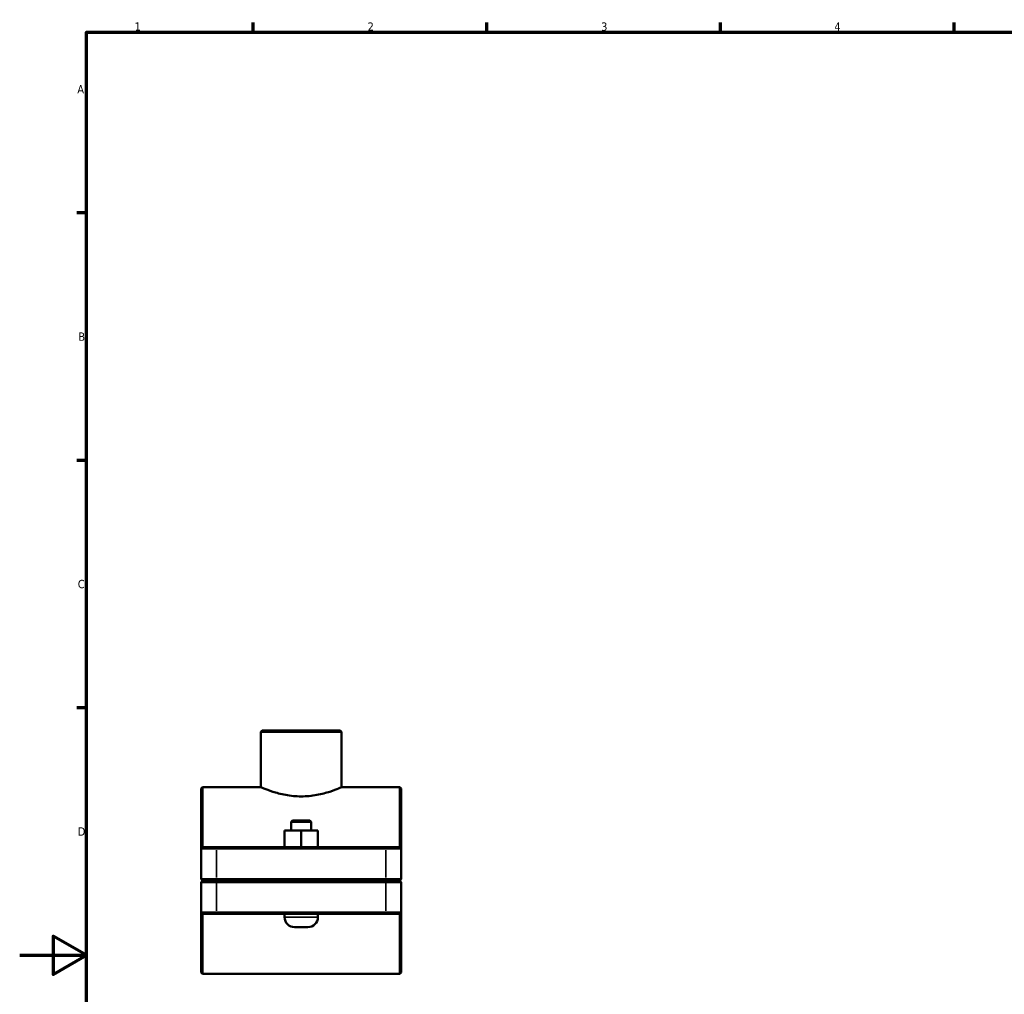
# Model space of a CAD drawing. Header units: millimetres. Extents: x 0 to 1138, y 0 to 1083.
# Tile 2 of 6: x 0 to 295, y 285 to 578. Entities that reach past the tile are written whole.
import ezdxf

# ---------------------------------------------------------------- set-up
doc = ezdxf.new("R2010")
doc.units = ezdxf.units.MM
for name, color, linetype, lineweight in [('Border (ISO)', 7, 'Continuous', 70), ('Visible (ISO)', 7, 'Continuous', 50), ('Visible Narrow (ISO)', 7, 'Continuous', 35)]:
    doc.layers.add(name, color=color, linetype=linetype, lineweight=lineweight)
doc.styles.add('Note Text (ISO)', font='tahoma.ttf')

# ---------------------------------------------------------------- blocks, each defined once
blk = doc.blocks.new('Borders Default Border')
at = {"layer": 'Border (ISO)'}
for p, q in [((70.08, 574), (70.08, 576.9)), ((140.17, 574), (140.17, 576.9)), ((210.25, 574), (210.25, 576.9)), ((280.33, 574), (280.33, 576.9)), ((20, 519.75), (17.1, 519.75)), ((20, 445.5), (17.1, 445.5)), ((20, 371.25), (17.1, 371.25))]:
    blk.add_line(p, q, dxfattribs=at)
at = {"layer": 'Border (ISO)', "flags": 128}
for points in [[(20, 20), (20, 574), (821, 574), (821, 20), (20, 20)], [(0, 297), (20, 297), (10, 302.77), (10, 291.23), (20, 297)]]:
    blk.add_lwpolyline(points, dxfattribs=at)
at = {"layer": 'Border (ISO)', "color": 232, "true_color": 0xca0064, "char_height": 2.5, "attachment_point": 7, "style": 'Note Text (ISO)'}
for s, insert in [('1', (34.48, 574.4)), ('2', (104.37, 574.4)), ('3', (174.43, 574.35)), ('4', (244.42, 574.4)), ('A', (17.29, 555.62)), ('B', (17.59, 481.37)), ('C', (17.43, 407.08)), ('D', (17.43, 332.88))]:
    blk.add_mtext(s, dxfattribs=dict(at, insert=insert))

msp = doc.modelspace()

# ---------------------------------------------------------------- linework, layer by layer
at = {"layer": 'Visible (ISO)'}
for p, q in [((72.748, 364.427), (72.348, 364.027)), ((72.348, 347.427), (72.348, 364.027)), ((96.569, 364.027), (72.348, 364.027)), ((72.748, 364.427), (96.169, 364.427)), ((96.169, 364.427), (96.569, 364.027)), ((96.569, 347.427), (96.569, 364.027)), ((54.459, 347.027), (54.859, 347.427)), ((54.459, 329.027), (54.459, 347.027)), ((54.859, 347.427), (54.859, 329.427)), ((72.348, 347.427), (54.859, 347.427)), ((114.059, 347.427), (96.569, 347.427)), ((114.059, 329.427), (114.059, 347.427)), ((114.459, 347.027), (114.059, 347.427)), ((114.459, 347.027), (114.459, 329.027)), ((81.859, 337.427), (81.459, 337.027)), ((81.459, 337.027), (87.459, 337.027)), ((81.459, 337.027), (81.459, 334.427)), ((87.059, 337.427), (81.859, 337.427)), ((87.059, 337.427), (87.459, 337.027)), ((87.459, 337.027), (87.459, 334.427)), ((79.443, 329.427), (79.443, 334.427)), ((84.428, 334.427), (79.443, 334.427)), ((84.428, 329.427), (84.428, 334.427)), ((89.443, 334.427), (84.428, 334.427)), ((89.443, 329.427), (89.443, 334.427)), ((89.474, 334.427), (89.443, 334.427)), ((89.474, 329.427), (89.474, 334.427)), ((54.859, 329.427), (54.459, 329.027)), ((59.059, 329.027), (54.459, 329.027)), ((54.459, 329.027), (54.459, 319.877)), ((54.859, 329.427), (59.059, 329.427)), ((109.859, 329.427), (59.059, 329.427)), ((59.059, 329.027), (109.859, 329.027)), ((109.859, 329.427), (114.059, 329.427)), ((114.459, 329.027), (109.859, 329.027)), ((114.059, 329.427), (114.459, 329.027)), ((114.459, 319.877), (114.459, 329.027)), ((54.859, 319.477), (54.459, 319.877)), ((54.459, 319.877), (59.059, 319.877)), ((54.859, 319.377), (54.459, 318.977)), ((59.059, 319.477), (54.859, 319.477)), ((54.859, 319.377), (59.059, 319.377)), ((109.859, 319.877), (59.059, 319.877)), ((59.059, 319.477), (109.859, 319.477)), ((109.859, 319.377), (59.059, 319.377)), ((79.459, 319.477), (79.459, 319.377)), ((89.459, 319.477), (89.459, 319.377)), ((109.859, 319.877), (114.459, 319.877)), ((114.059, 319.477), (109.859, 319.477)), ((109.859, 319.377), (114.059, 319.377)), ((114.059, 319.477), (114.459, 319.877)), ((114.059, 319.377), (114.459, 318.977)), ((59.059, 318.977), (54.459, 318.977)), ((54.459, 318.977), (54.459, 309.827)), ((59.059, 318.977), (109.859, 318.977)), ((114.459, 318.977), (109.859, 318.977)), ((114.459, 309.827), (114.459, 318.977)), ((54.459, 309.827), (59.059, 309.827)), ((54.459, 291.827), (54.459, 309.827)), ((54.859, 309.427), (54.459, 309.827)), ((54.859, 309.427), (54.859, 291.427)), ((59.059, 309.427), (54.859, 309.427)), ((109.859, 309.827), (59.059, 309.827)), ((59.059, 309.427), (109.859, 309.427)), ((79.459, 309.427), (79.459, 308.427)), ((89.459, 309.427), (89.459, 308.427)), ((109.859, 309.827), (114.459, 309.827)), ((114.059, 309.427), (109.859, 309.427)), ((114.059, 309.427), (114.459, 309.827)), ((114.059, 291.427), (114.059, 309.427)), ((114.459, 309.827), (114.459, 291.827)), ((82.459, 305.427), (86.459, 305.427)), ((54.459, 291.827), (54.859, 291.427)), ((114.059, 291.427), (54.859, 291.427)), ((114.459, 291.827), (114.059, 291.427))]:
    msp.add_line(p, q, dxfattribs=at)
for centre, start, end in [((82.459, 308.427), 180, 270), ((86.459, 308.427), 270, 0)]:
    msp.add_arc(centre, 3, start, end, dxfattribs=at)
msp.add_open_spline([(72.348, 347.427), (72.348, 347.427), (72.661, 347.288), (73.903, 346.785), (74.832, 346.427), (76.96, 345.744), (78.308, 345.37), (80.54, 344.965), (81.319, 344.855), (82.892, 344.709), (83.686, 344.673), (85.231, 344.673), (86.025, 344.709), (87.598, 344.855), (88.377, 344.965), (90.609, 345.37), (91.957, 345.744), (94.085, 346.427), (95.014, 346.785), (96.256, 347.288), (96.569, 347.427), (96.569, 347.427)], degree=3, knots=[1.8515939, 1.8515939, 1.8515939, 1.8515939, 2.3141627, 2.3141627, 2.7767316, 2.7767316, 3.2399597, 3.2399597, 3.4715737, 3.4715737, 3.7031878, 3.7031878, 3.9348019, 3.9348019, 4.1664159, 4.1664159, 4.6296441, 4.6296441, 5.0922129, 5.0922129, 5.5547817, 5.5547817, 5.5547817, 5.5547817], dxfattribs=at)
at = {"layer": 'Visible Narrow (ISO)'}
for p, q in [((59.059, 329.407), (59.059, 329.047)), ((59.059, 320.335), (59.059, 328.57)), ((109.859, 329.407), (109.859, 329.047)), ((109.859, 328.57), (109.859, 320.335)), ((59.059, 319.497), (59.059, 319.857)), ((59.059, 319.357), (59.059, 318.997)), ((109.859, 319.497), (109.859, 319.857)), ((109.859, 319.357), (109.859, 318.997)), ((59.059, 310.285), (59.059, 318.52)), ((109.859, 318.52), (109.859, 310.285)), ((59.059, 309.447), (59.059, 309.807)), ((89.397, 308.427), (79.52, 308.427)), ((109.859, 309.447), (109.859, 309.807))]:
    msp.add_line(p, q, dxfattribs=at)

# ---------------------------------------------------------------- block references
msp.add_blockref('Borders Default Border', (0, 0))

doc.saveas('drawing.dxf')
